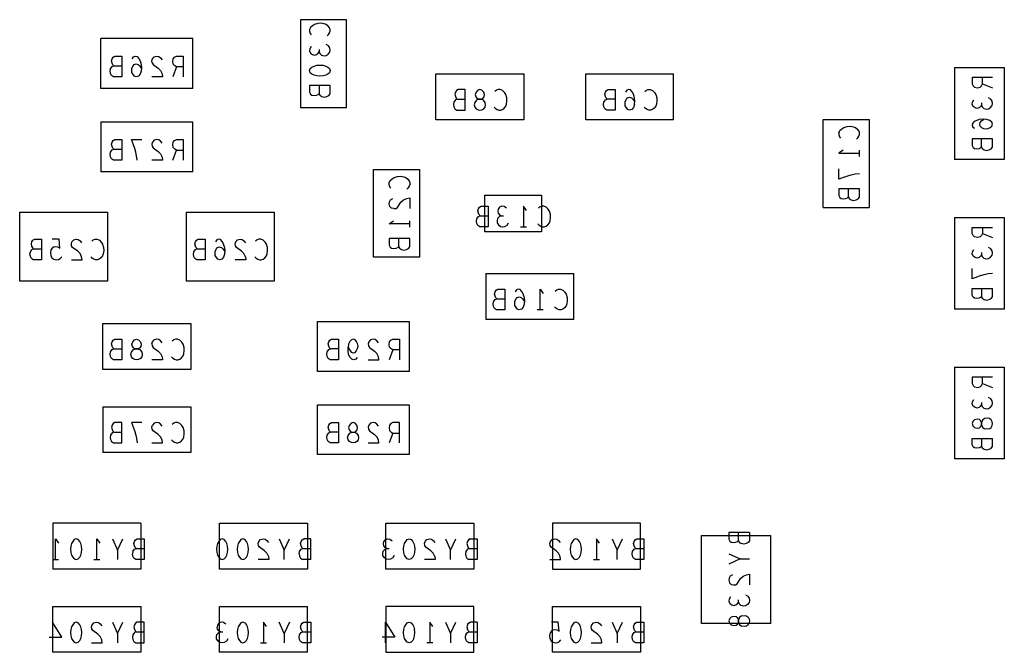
# Model space of a CAD drawing. Extents: x 17.4 to 50.4, y 21.5 to 42.5.
# Tile 7 of 12: x 31.7 to 34.7, y 32.9 to 34.8. Entities that reach past the tile are written whole.
import ezdxf

# ---------------------------------------------------------------- set-up
doc = ezdxf.new("R2010")
doc.units = 0
doc.layers.add('RVP8-TX_D_bassy_art', color=2, linetype='CONTINUOUS')

msp = doc.modelspace()

# ---------------------------------------------------------------- linework, layer by layer
at = {"layer": 'RVP8-TX_D_bassy_art'}
for points in [[(32.728, 34.828), (32.59, 34.828), (32.59, 34.564), (32.728, 34.564), (32.728, 34.828)], [(32.648, 34.691), (32.658, 34.691), (32.666, 34.688), (32.672, 34.685), (32.677, 34.681), (32.679, 34.675), (32.677, 34.668), (32.672, 34.664), (32.666, 34.661), (32.658, 34.659), (32.648, 34.658), (32.639, 34.659), (32.631, 34.661), (32.624, 34.664), (32.619, 34.668), (32.617, 34.675), (32.619, 34.681), (32.624, 34.685), (32.631, 34.688), (32.639, 34.691), (32.648, 34.691)], [(33.114, 34.565), (33.118, 34.56), (33.124, 34.557), (33.129, 34.556), (33.135, 34.557), (33.141, 34.56), (33.145, 34.565), (33.146, 34.572), (33.145, 34.579), (33.14, 34.586), (33.133, 34.589), (33.138, 34.591), (33.142, 34.596), (33.143, 34.603), (33.141, 34.61), (33.135, 34.616), (33.129, 34.618), (33.123, 34.616), (33.118, 34.61), (33.115, 34.603), (33.117, 34.596), (33.121, 34.591), (33.125, 34.589), (33.133, 34.589), (33.125, 34.589), (33.119, 34.586), (33.114, 34.579), (33.112, 34.572), (33.114, 34.565)], [(34.61, 34.444), (34.614, 34.441), (34.621, 34.44), (34.628, 34.441), (34.633, 34.443), (34.636, 34.446), (34.638, 34.441), (34.644, 34.437), (34.652, 34.435), (34.659, 34.437), (34.665, 34.44), (34.669, 34.445), (34.669, 34.47), (34.607, 34.47), (34.607, 34.45), (34.61, 34.444)], [(32.948, 34.114), (32.81, 34.114), (32.81, 34.378), (32.948, 34.378), (32.948, 34.114)], [(34.265, 34.29), (34.269, 34.295), (34.269, 34.32), (34.207, 34.32), (34.207, 34.3), (34.21, 34.294), (34.214, 34.291), (34.221, 34.29), (34.228, 34.291), (34.233, 34.293), (34.236, 34.296), (34.238, 34.291), (34.244, 34.287), (34.252, 34.285), (34.259, 34.287), (34.265, 34.29)], [(33.144, 34.191), (33.144, 34.301), (33.314, 34.301), (33.314, 34.191), (33.144, 34.191)], [(32.915, 34.14), (32.919, 34.145), (32.919, 34.17), (32.857, 34.17), (32.857, 34.15), (32.86, 34.144), (32.864, 34.141), (32.871, 34.14), (32.878, 34.141), (32.883, 34.143), (32.886, 34.146), (32.888, 34.141), (32.894, 34.137), (32.902, 34.135), (32.909, 34.137), (32.915, 34.14)], [(32.084, 33.853), (32.087, 33.86), (32.092, 33.866), (32.098, 33.868), (32.104, 33.866), (32.11, 33.86), (32.112, 33.853), (32.111, 33.846), (32.107, 33.841), (32.102, 33.839), (32.109, 33.836), (32.114, 33.829), (32.115, 33.822), (32.114, 33.815), (32.11, 33.81), (32.104, 33.807), (32.098, 33.806), (32.093, 33.807), (32.087, 33.81), (32.083, 33.815), (32.081, 33.822), (32.083, 33.829), (32.088, 33.836), (32.094, 33.839), (32.102, 33.839), (32.094, 33.839), (32.09, 33.841), (32.086, 33.846), (32.084, 33.853)], [(32.762, 33.84), (32.764, 33.847), (32.762, 33.855), (32.759, 33.861), (32.754, 33.866), (32.748, 33.868), (32.743, 33.866), (32.738, 33.861), (32.734, 33.853), (32.733, 33.844), (32.738, 33.835), (32.742, 33.829), (32.748, 33.827), (32.754, 33.828), (32.758, 33.832), (32.762, 33.84)], [(34.634, 33.606), (34.636, 33.611), (34.636, 33.618), (34.634, 33.623), (34.629, 33.627), (34.622, 33.628), (34.614, 33.626), (34.609, 33.621), (34.607, 33.615), (34.609, 33.608), (34.614, 33.603), (34.622, 33.601), (34.629, 33.602), (34.634, 33.606)], [(32.757, 33.591), (32.761, 33.596), (32.762, 33.603), (32.76, 33.61), (32.754, 33.616), (32.748, 33.618), (32.742, 33.616), (32.737, 33.61), (32.734, 33.603), (32.736, 33.596), (32.74, 33.591), (32.744, 33.589), (32.752, 33.589), (32.757, 33.591)], [(32.765, 33.572), (32.764, 33.565), (32.76, 33.56), (32.754, 33.557), (32.748, 33.556), (32.743, 33.557), (32.737, 33.56), (32.733, 33.565), (32.731, 33.572), (32.733, 33.579), (32.738, 33.586), (32.744, 33.589), (32.752, 33.589), (32.759, 33.586), (32.764, 33.579), (32.765, 33.572)], [(31.907, 33.213), (31.911, 33.208), (31.917, 33.206), (31.923, 33.208), (31.928, 33.213), (31.931, 33.219), (31.933, 33.227), (31.934, 33.237), (31.933, 33.246), (31.931, 33.254), (31.928, 33.26), (31.923, 33.266), (31.917, 33.268), (31.911, 33.266), (31.907, 33.26), (31.903, 33.254), (31.901, 33.246), (31.9, 33.237), (31.901, 33.227), (31.903, 33.219), (31.907, 33.213)], [(32.369, 33.219), (32.371, 33.227), (32.372, 33.237), (32.371, 33.246), (32.369, 33.254), (32.366, 33.26), (32.361, 33.266), (32.355, 33.268), (32.349, 33.266), (32.345, 33.26), (32.341, 33.254), (32.339, 33.246), (32.338, 33.237), (32.339, 33.227), (32.341, 33.219), (32.345, 33.213), (32.349, 33.208), (32.355, 33.206), (32.361, 33.208), (32.366, 33.213), (32.369, 33.219)], [(32.933, 33.246), (32.934, 33.237), (32.933, 33.227), (32.931, 33.219), (32.928, 33.213), (32.923, 33.208), (32.917, 33.206), (32.911, 33.208), (32.907, 33.213), (32.903, 33.219), (32.901, 33.227), (32.9, 33.237), (32.901, 33.246), (32.903, 33.254), (32.907, 33.26), (32.911, 33.266), (32.917, 33.268), (32.923, 33.266), (32.928, 33.26), (32.931, 33.254), (32.933, 33.246)], [(33.431, 33.219), (33.433, 33.227), (33.434, 33.237), (33.433, 33.246), (33.431, 33.254), (33.428, 33.26), (33.423, 33.266), (33.417, 33.268), (33.411, 33.266), (33.407, 33.26), (33.403, 33.254), (33.401, 33.246), (33.4, 33.237), (33.401, 33.227), (33.403, 33.219), (33.407, 33.213), (33.411, 33.208), (33.417, 33.206), (33.423, 33.208), (33.428, 33.213), (33.431, 33.219)], [(33.904, 33.013), (33.906, 33.018), (33.906, 33.025), (33.904, 33.03), (33.899, 33.034), (33.892, 33.035), (33.884, 33.033), (33.879, 33.028), (33.877, 33.022), (33.879, 33.015), (33.884, 33.01), (33.892, 33.008), (33.899, 33.009), (33.904, 33.013)], [(31.907, 32.963), (31.911, 32.958), (31.917, 32.956), (31.923, 32.958), (31.928, 32.963), (31.931, 32.969), (31.933, 32.977), (31.934, 32.987), (31.933, 32.996), (31.931, 33.004), (31.928, 33.01), (31.923, 33.016), (31.917, 33.018), (31.911, 33.016), (31.907, 33.01), (31.903, 33.004), (31.901, 32.996), (31.9, 32.987), (31.901, 32.977), (31.903, 32.969), (31.907, 32.963)]]:
    msp.add_lwpolyline(points, close=True, dxfattribs=at)
for points in [[(32.677, 34.804), (32.673, 34.809), (32.667, 34.814), (32.661, 34.816), (32.651, 34.818), (32.642, 34.817), (32.632, 34.814), (32.626, 34.81), (32.62, 34.805), (32.617, 34.798), (32.617, 34.792), (32.619, 34.786), (32.622, 34.782)], [(32.67, 34.779), (32.674, 34.783), (32.677, 34.788), (32.679, 34.793), (32.679, 34.799), (32.677, 34.804)], [(32.267, 34.771), (31.991, 34.771)], [(31.991, 34.621), (31.991, 34.771)], [(32.267, 34.621), (32.267, 34.771)], [(32.622, 34.747), (32.618, 34.74), (32.617, 34.734), (32.62, 34.727), (32.626, 34.723), (32.632, 34.721), (32.638, 34.723), (32.643, 34.727), (32.646, 34.731), (32.648, 34.726), (32.653, 34.721), (32.661, 34.719), (32.667, 34.72), (32.673, 34.724), (32.678, 34.73), (32.679, 34.736), (32.678, 34.743), (32.674, 34.749), (32.667, 34.753)], [(32.028, 34.715), (32.033, 34.718), (32.054, 34.718), (32.054, 34.656)], [(32.085, 34.71), (32.089, 34.716), (32.094, 34.718), (32.1, 34.717), (32.105, 34.711), (32.109, 34.704), (32.111, 34.697), (32.113, 34.684), (32.112, 34.673), (32.109, 34.664), (32.104, 34.658), (32.097, 34.656), (32.092, 34.658), (32.088, 34.663), (32.084, 34.669), (32.084, 34.675), (32.084, 34.682), (32.088, 34.689), (32.091, 34.693), (32.097, 34.695), (32.103, 34.693), (32.107, 34.689), (32.113, 34.681)], [(32.145, 34.698), (32.144, 34.704), (32.146, 34.71), (32.151, 34.716), (32.159, 34.718), (32.165, 34.717), (32.17, 34.713), (32.175, 34.707)], [(32.218, 34.686), (32.213, 34.689), (32.208, 34.694), (32.207, 34.702), (32.208, 34.71), (32.212, 34.715), (32.218, 34.718), (32.238, 34.718)], [(32.238, 34.718), (32.238, 34.656)], [(32.646, 34.738), (32.646, 34.731)], [(32.029, 34.656), (32.023, 34.66), (32.02, 34.666), (32.019, 34.673), (32.02, 34.68), (32.025, 34.687), (32.03, 34.689), (32.054, 34.689)], [(32.03, 34.689), (32.027, 34.692), (32.025, 34.697), (32.023, 34.704), (32.025, 34.71), (32.028, 34.715)], [(32.145, 34.698), (32.148, 34.693), (32.163, 34.682), (32.17, 34.675), (32.175, 34.665), (32.176, 34.656), (32.144, 34.656)], [(32.238, 34.686), (32.218, 34.686), (32.207, 34.656)], [(33.261, 34.665), (33.261, 34.527), (32.997, 34.527)], [(32.997, 34.665), (33.261, 34.665)], [(32.997, 34.527), (32.997, 34.665)], [(33.447, 34.527), (33.447, 34.665), (33.711, 34.665)], [(33.711, 34.527), (33.711, 34.665)], [(34.554, 34.684), (34.704, 34.684)], [(34.554, 34.684), (34.554, 34.408)], [(34.704, 34.684), (34.704, 34.408)], [(32.054, 34.656), (32.029, 34.656)], [(32.646, 34.63), (32.646, 34.606), (32.648, 34.601), (32.654, 34.597), (32.662, 34.595), (32.669, 34.597), (32.675, 34.6), (32.679, 34.605), (32.679, 34.63), (32.617, 34.63), (32.617, 34.61), (32.62, 34.604), (32.624, 34.601), (32.631, 34.6), (32.638, 34.601), (32.643, 34.603), (32.646, 34.606)], [(34.669, 34.654), (34.607, 34.654), (34.607, 34.635), (34.61, 34.629), (34.614, 34.625), (34.623, 34.623)], [(34.623, 34.623), (34.631, 34.625), (34.636, 34.629), (34.639, 34.635), (34.669, 34.623)], [(34.639, 34.635), (34.639, 34.654)], [(32.267, 34.621), (31.991, 34.621)], [(33.06, 34.556), (33.085, 34.556), (33.085, 34.618), (33.064, 34.618), (33.059, 34.615), (33.056, 34.61), (33.054, 34.604), (33.056, 34.597), (33.058, 34.592), (33.061, 34.589), (33.085, 34.589)], [(33.172, 34.565), (33.176, 34.561), (33.181, 34.558), (33.186, 34.556), (33.191, 34.556), (33.197, 34.558), (33.202, 34.562), (33.207, 34.568), (33.209, 34.574), (33.21, 34.584), (33.21, 34.593), (33.207, 34.603), (33.203, 34.609), (33.197, 34.615), (33.19, 34.618), (33.184, 34.618), (33.179, 34.616), (33.174, 34.612)], [(33.535, 34.589), (33.511, 34.589), (33.508, 34.592), (33.506, 34.597), (33.504, 34.604), (33.506, 34.61), (33.509, 34.615), (33.514, 34.618), (33.535, 34.618), (33.535, 34.556), (33.51, 34.556), (33.504, 34.56), (33.501, 34.566), (33.5, 34.573), (33.501, 34.58), (33.506, 34.587), (33.511, 34.589)], [(33.593, 34.573), (33.594, 34.584), (33.592, 34.597), (33.59, 34.604), (33.586, 34.611), (33.581, 34.617), (33.575, 34.618), (33.57, 34.616), (33.566, 34.61)], [(33.653, 34.609), (33.657, 34.603), (33.66, 34.593), (33.66, 34.584), (33.659, 34.574), (33.657, 34.568), (33.652, 34.562), (33.647, 34.558), (33.641, 34.556), (33.636, 34.556), (33.631, 34.558), (33.626, 34.561), (33.622, 34.565)], [(33.624, 34.612), (33.629, 34.616), (33.634, 34.618), (33.64, 34.618), (33.647, 34.615), (33.653, 34.609)], [(33.056, 34.587), (33.051, 34.58), (33.05, 34.573)], [(33.05, 34.573), (33.051, 34.566), (33.054, 34.56), (33.06, 34.556)], [(33.061, 34.589), (33.056, 34.587)], [(33.593, 34.573), (33.59, 34.564), (33.585, 34.558), (33.578, 34.556), (33.573, 34.558), (33.569, 34.563), (33.565, 34.569), (33.565, 34.575), (33.565, 34.582), (33.569, 34.589), (33.572, 34.593)], [(33.572, 34.593), (33.578, 34.595), (33.584, 34.593), (33.588, 34.589), (33.594, 34.581)], [(34.636, 34.571), (34.633, 34.567), (34.628, 34.563), (34.622, 34.561), (34.616, 34.563), (34.61, 34.567), (34.607, 34.574), (34.608, 34.58), (34.612, 34.587)], [(34.636, 34.578), (34.636, 34.571), (34.638, 34.566), (34.643, 34.561), (34.651, 34.559)], [(34.651, 34.559), (34.657, 34.56), (34.663, 34.564), (34.668, 34.57), (34.669, 34.576), (34.668, 34.583), (34.664, 34.589), (34.657, 34.593)], [(31.991, 34.521), (32.267, 34.521)], [(31.991, 34.521), (31.991, 34.371)], [(32.267, 34.371), (32.267, 34.521)], [(33.711, 34.527), (33.447, 34.527)], [(34.16, 34.264), (34.16, 34.528), (34.298, 34.528)], [(34.298, 34.528), (34.298, 34.264)], [(34.642, 34.501), (34.65, 34.5), (34.656, 34.501), (34.662, 34.504), (34.667, 34.508), (34.669, 34.514), (34.667, 34.52), (34.661, 34.525), (34.652, 34.528), (34.641, 34.529), (34.628, 34.528), (34.621, 34.525), (34.613, 34.522), (34.608, 34.516), (34.607, 34.511), (34.609, 34.505), (34.614, 34.502)], [(34.632, 34.508), (34.63, 34.513), (34.632, 34.519), (34.636, 34.524), (34.643, 34.529)], [(34.207, 34.488), (34.21, 34.495), (34.216, 34.5), (34.222, 34.504), (34.232, 34.507), (34.241, 34.508), (34.251, 34.506), (34.257, 34.504), (34.263, 34.499)], [(34.207, 34.488), (34.207, 34.482), (34.209, 34.476), (34.212, 34.472)], [(34.26, 34.469), (34.264, 34.473), (34.267, 34.478), (34.269, 34.483), (34.269, 34.489), (34.267, 34.494), (34.263, 34.499)], [(34.632, 34.508), (34.636, 34.504), (34.642, 34.501)], [(32.054, 34.468), (32.054, 34.406), (32.029, 34.406), (32.023, 34.41), (32.02, 34.416), (32.019, 34.423), (32.02, 34.43), (32.025, 34.437), (32.03, 34.439), (32.054, 34.439)], [(32.03, 34.439), (32.027, 34.442), (32.025, 34.447), (32.023, 34.454), (32.025, 34.46), (32.028, 34.465), (32.033, 34.468), (32.054, 34.468)], [(32.1, 34.406), (32.098, 34.419), (32.096, 34.43), (32.093, 34.441), (32.089, 34.452), (32.083, 34.468), (32.114, 34.468)], [(32.175, 34.457), (32.17, 34.463), (32.165, 34.467), (32.159, 34.468), (32.151, 34.466), (32.146, 34.46), (32.144, 34.454), (32.145, 34.448), (32.148, 34.443), (32.163, 34.432), (32.17, 34.425), (32.175, 34.415), (32.176, 34.406), (32.144, 34.406)], [(32.218, 34.436), (32.213, 34.439), (32.208, 34.444), (32.207, 34.452), (32.208, 34.46), (32.212, 34.465), (32.218, 34.468), (32.238, 34.468), (32.238, 34.406)], [(34.636, 34.446), (34.636, 34.47)], [(32.207, 34.406), (32.218, 34.436), (32.238, 34.436)], [(34.22, 34.436), (34.207, 34.427)], [(34.207, 34.427), (34.269, 34.427)], [(34.269, 34.417), (34.269, 34.436)], [(34.704, 34.408), (34.554, 34.408)], [(32.267, 34.371), (31.991, 34.371)], [(34.223, 34.355), (34.207, 34.349), (34.207, 34.38)], [(34.223, 34.355), (34.234, 34.359), (34.244, 34.362), (34.256, 34.365), (34.269, 34.366)], [(32.862, 34.322), (32.859, 34.326), (32.857, 34.332), (32.857, 34.338), (32.86, 34.345), (32.866, 34.35), (32.872, 34.354), (32.882, 34.357), (32.891, 34.358), (32.901, 34.356), (32.907, 34.354), (32.913, 34.349), (32.917, 34.344), (32.919, 34.339), (32.919, 34.333), (32.917, 34.328), (32.914, 34.323), (32.91, 34.319)], [(34.236, 34.296), (34.236, 34.32)], [(32.871, 34.261), (32.864, 34.262), (32.859, 34.267), (32.857, 34.275), (32.858, 34.281), (32.861, 34.287), (32.868, 34.291)], [(32.871, 34.261), (32.877, 34.261), (32.882, 34.264), (32.892, 34.28), (32.9, 34.287), (32.91, 34.291), (32.919, 34.293), (32.919, 34.261)], [(32.011, 34.25), (32.011, 34.042), (31.747, 34.042)], [(31.747, 34.042), (31.747, 34.25), (32.011, 34.25)], [(32.511, 34.25), (32.511, 34.042), (32.247, 34.042)], [(32.247, 34.25), (32.247, 34.042)], [(32.247, 34.25), (32.511, 34.25)], [(33.13, 34.239), (33.127, 34.242), (33.125, 34.247), (33.123, 34.254), (33.125, 34.26), (33.128, 34.265), (33.133, 34.268), (33.154, 34.268), (33.154, 34.206)], [(33.209, 34.262), (33.202, 34.267), (33.195, 34.268), (33.188, 34.265), (33.184, 34.259), (33.183, 34.253), (33.184, 34.247), (33.188, 34.242), (33.193, 34.239), (33.2, 34.239)], [(33.26, 34.268), (33.26, 34.206)], [(33.269, 34.255), (33.26, 34.268)], [(33.303, 34.215), (33.307, 34.211), (33.312, 34.208), (33.317, 34.206), (33.322, 34.206), (33.328, 34.208), (33.333, 34.212), (33.338, 34.218), (33.34, 34.224), (33.341, 34.234), (33.341, 34.243), (33.338, 34.253), (33.334, 34.259), (33.328, 34.265), (33.321, 34.268), (33.315, 34.268), (33.31, 34.266), (33.305, 34.262)], [(34.16, 34.264), (34.298, 34.264)], [(32.919, 34.215), (32.857, 34.215), (32.87, 34.224)], [(32.919, 34.205), (32.919, 34.224)], [(33.154, 34.206), (33.129, 34.206), (33.123, 34.21), (33.12, 34.216), (33.119, 34.223), (33.12, 34.23), (33.125, 34.237), (33.13, 34.239), (33.154, 34.239)], [(33.193, 34.239), (33.188, 34.237), (33.182, 34.231), (33.181, 34.224), (33.181, 34.218), (33.185, 34.212), (33.191, 34.207), (33.197, 34.206), (33.204, 34.207), (33.211, 34.211), (33.215, 34.218)], [(34.554, 34.234), (34.704, 34.234)], [(34.554, 34.234), (34.554, 33.958)], [(34.704, 34.234), (34.704, 33.958)], [(33.251, 34.206), (33.269, 34.206)], [(34.614, 34.175), (34.61, 34.179), (34.607, 34.185), (34.607, 34.204), (34.669, 34.204)], [(34.639, 34.185), (34.636, 34.179), (34.631, 34.175), (34.623, 34.173), (34.614, 34.175)], [(34.639, 34.204), (34.639, 34.185)], [(34.639, 34.185), (34.669, 34.173)], [(31.789, 34.139), (31.786, 34.142), (31.783, 34.147), (31.782, 34.154), (31.783, 34.16), (31.786, 34.165), (31.792, 34.168), (31.812, 34.168), (31.812, 34.106)], [(31.868, 34.141), (31.866, 34.168), (31.845, 34.168)], [(31.903, 34.106), (31.935, 34.106), (31.933, 34.115), (31.929, 34.125), (31.922, 34.132), (31.906, 34.143), (31.903, 34.148), (31.903, 34.154), (31.904, 34.16), (31.91, 34.166), (31.917, 34.168), (31.923, 34.167), (31.929, 34.163), (31.933, 34.157)], [(31.964, 34.162), (31.968, 34.166), (31.974, 34.168), (31.98, 34.168), (31.987, 34.165), (31.992, 34.159), (31.996, 34.153), (31.999, 34.143), (32, 34.134), (31.998, 34.124), (31.996, 34.118), (31.991, 34.112), (31.986, 34.108), (31.981, 34.106), (31.975, 34.106), (31.97, 34.108), (31.965, 34.111), (31.962, 34.115)], [(32.304, 34.168), (32.304, 34.106), (32.279, 34.106), (32.273, 34.11), (32.27, 34.116), (32.269, 34.123), (32.27, 34.13), (32.275, 34.137), (32.28, 34.139), (32.304, 34.139)], [(32.28, 34.139), (32.277, 34.142), (32.275, 34.147), (32.273, 34.154), (32.275, 34.16), (32.278, 34.165), (32.283, 34.168), (32.304, 34.168)], [(32.361, 34.147), (32.359, 34.154), (32.355, 34.161), (32.35, 34.167), (32.344, 34.168), (32.339, 34.166), (32.335, 34.16)], [(32.425, 34.115), (32.42, 34.125), (32.413, 34.132), (32.398, 34.143), (32.395, 34.148), (32.394, 34.154), (32.396, 34.16), (32.401, 34.166), (32.409, 34.168), (32.415, 34.167), (32.42, 34.163), (32.425, 34.157)], [(32.462, 34.108), (32.467, 34.106), (32.472, 34.106), (32.478, 34.108), (32.483, 34.112), (32.488, 34.118), (32.49, 34.124), (32.491, 34.134), (32.491, 34.143), (32.488, 34.153), (32.484, 34.159), (32.478, 34.165), (32.471, 34.168), (32.465, 34.168), (32.46, 34.166), (32.455, 34.162)], [(32.886, 34.146), (32.886, 34.17)], [(31.812, 34.106), (31.787, 34.106), (31.782, 34.11), (31.779, 34.116), (31.777, 34.123), (31.779, 34.13), (31.783, 34.137), (31.789, 34.139), (31.812, 34.139)], [(31.851, 34.145), (31.845, 34.141), (31.841, 34.136), (31.84, 34.127), (31.841, 34.119), (31.844, 34.112), (31.85, 34.108), (31.857, 34.106)], [(31.851, 34.145), (31.856, 34.146), (31.861, 34.145), (31.868, 34.141)], [(32.361, 34.147), (32.363, 34.134), (32.362, 34.123), (32.359, 34.114), (32.354, 34.108), (32.347, 34.106), (32.342, 34.108), (32.338, 34.113), (32.334, 34.119), (32.334, 34.125), (32.334, 34.132), (32.338, 34.139), (32.341, 34.143), (32.347, 34.145), (32.353, 34.143), (32.357, 34.139), (32.363, 34.131)], [(34.61, 34.117), (34.607, 34.124), (34.608, 34.13), (34.612, 34.137)], [(34.636, 34.128), (34.636, 34.121), (34.638, 34.116), (34.643, 34.111), (34.651, 34.109), (34.657, 34.11), (34.663, 34.114), (34.668, 34.12), (34.669, 34.126), (34.668, 34.133), (34.664, 34.139), (34.657, 34.143)], [(31.857, 34.106), (31.864, 34.107), (31.869, 34.11), (31.874, 34.115)], [(32.426, 34.106), (32.394, 34.106)], [(32.425, 34.115), (32.426, 34.106)], [(32.453, 34.115), (32.457, 34.111), (32.462, 34.108)], [(34.636, 34.121), (34.633, 34.117), (34.628, 34.113), (34.622, 34.111), (34.616, 34.113), (34.61, 34.117)], [(33.147, 34.065), (33.411, 34.065)], [(33.147, 34.065), (33.147, 33.927)], [(33.411, 33.927), (33.411, 34.065)], [(34.607, 34.049), (34.607, 34.08)], [(34.634, 34.059), (34.644, 34.062), (34.656, 34.065), (34.669, 34.066)], [(34.634, 34.059), (34.623, 34.055), (34.607, 34.049)], [(33.204, 34.018), (33.204, 33.956), (33.179, 33.956), (33.173, 33.96), (33.17, 33.966), (33.169, 33.973), (33.17, 33.98), (33.175, 33.987), (33.18, 33.989), (33.204, 33.989)], [(33.18, 33.989), (33.177, 33.992), (33.175, 33.997), (33.173, 34.004), (33.175, 34.01), (33.178, 34.015), (33.183, 34.018), (33.204, 34.018)], [(33.261, 33.997), (33.259, 34.004), (33.255, 34.011), (33.25, 34.017), (33.244, 34.018), (33.239, 34.016), (33.235, 34.01)], [(33.31, 33.956), (33.31, 34.018), (33.319, 34.005)], [(33.378, 34.015), (33.384, 34.009), (33.388, 34.003), (33.391, 33.993), (33.391, 33.984), (33.39, 33.974), (33.388, 33.968), (33.383, 33.962), (33.378, 33.958), (33.372, 33.956), (33.367, 33.956), (33.362, 33.958), (33.357, 33.961), (33.353, 33.965)], [(33.355, 34.012), (33.36, 34.016), (33.365, 34.018), (33.371, 34.018), (33.378, 34.015)], [(34.607, 34), (34.607, 34.02), (34.669, 34.02)], [(34.636, 34.02), (34.636, 33.996), (34.638, 33.991), (34.644, 33.987), (34.652, 33.985), (34.659, 33.987), (34.665, 33.99), (34.669, 33.995), (34.669, 34.02)], [(33.261, 33.997), (33.263, 33.984), (33.262, 33.973), (33.259, 33.964), (33.254, 33.958), (33.247, 33.956), (33.242, 33.958), (33.238, 33.963), (33.234, 33.969), (33.234, 33.975), (33.234, 33.982), (33.238, 33.989), (33.241, 33.993), (33.247, 33.995), (33.253, 33.993), (33.257, 33.989), (33.263, 33.981)], [(34.636, 33.996), (34.633, 33.993), (34.628, 33.991), (34.621, 33.99), (34.614, 33.991), (34.61, 33.994), (34.607, 34)], [(33.319, 33.956), (33.301, 33.956)], [(34.704, 33.958), (34.554, 33.958)], [(32.641, 33.921), (32.917, 33.921)], [(32.641, 33.771), (32.641, 33.921)], [(32.917, 33.921), (32.917, 33.771)], [(33.411, 33.927), (33.147, 33.927)], [(31.997, 33.915), (32.261, 33.915)], [(31.997, 33.777), (31.997, 33.915)], [(32.261, 33.915), (32.261, 33.777)], [(32.033, 33.868), (32.054, 33.868), (32.054, 33.806), (32.029, 33.806), (32.023, 33.81), (32.02, 33.816), (32.019, 33.823), (32.02, 33.83), (32.025, 33.837), (32.03, 33.839), (32.054, 33.839)], [(32.03, 33.839), (32.027, 33.842), (32.025, 33.847), (32.023, 33.854), (32.025, 33.86), (32.028, 33.865), (32.033, 33.868)], [(32.144, 33.854), (32.146, 33.86), (32.151, 33.866)], [(32.175, 33.857), (32.17, 33.863), (32.165, 33.867), (32.159, 33.868), (32.151, 33.866)], [(32.203, 33.815), (32.207, 33.811), (32.212, 33.808), (32.217, 33.806), (32.222, 33.806), (32.228, 33.808), (32.233, 33.812), (32.238, 33.818), (32.24, 33.824), (32.241, 33.834), (32.241, 33.843), (32.238, 33.853), (32.234, 33.859), (32.228, 33.865), (32.221, 33.868), (32.215, 33.868), (32.21, 33.866), (32.205, 33.862)], [(32.704, 33.839), (32.68, 33.839), (32.677, 33.842), (32.675, 33.847), (32.673, 33.854), (32.675, 33.86), (32.678, 33.865), (32.683, 33.868), (32.704, 33.868), (32.704, 33.806), (32.679, 33.806), (32.673, 33.81), (32.67, 33.816), (32.669, 33.823), (32.67, 33.83), (32.675, 33.837), (32.68, 33.839)], [(32.796, 33.86), (32.794, 33.854), (32.795, 33.848), (32.798, 33.843), (32.813, 33.832)], [(32.825, 33.857), (32.82, 33.863), (32.815, 33.867), (32.809, 33.868), (32.801, 33.866), (32.796, 33.86)], [(32.857, 33.852), (32.858, 33.86), (32.862, 33.865), (32.868, 33.868), (32.888, 33.868), (32.888, 33.806)], [(32.144, 33.854), (32.145, 33.848), (32.148, 33.843), (32.163, 33.832)], [(32.163, 33.832), (32.17, 33.825), (32.175, 33.815), (32.176, 33.806), (32.144, 33.806)], [(32.761, 33.813), (32.756, 33.808), (32.75, 33.806), (32.744, 33.808), (32.738, 33.814), (32.734, 33.823), (32.733, 33.832), (32.733, 33.844)], [(32.794, 33.806), (32.826, 33.806), (32.825, 33.815), (32.82, 33.825), (32.813, 33.832)], [(32.868, 33.836), (32.863, 33.839), (32.858, 33.844), (32.857, 33.852)], [(32.888, 33.836), (32.868, 33.836), (32.857, 33.806)], [(32.261, 33.777), (31.997, 33.777)], [(32.917, 33.771), (32.641, 33.771)], [(34.704, 33.784), (34.704, 33.508), (34.554, 33.508)], [(34.554, 33.784), (34.704, 33.784)], [(34.554, 33.784), (34.554, 33.508)], [(34.669, 33.754), (34.607, 33.754), (34.607, 33.735), (34.61, 33.729), (34.614, 33.725), (34.623, 33.723)], [(34.639, 33.735), (34.639, 33.754)], [(34.623, 33.723), (34.631, 33.725), (34.636, 33.729), (34.639, 33.735), (34.669, 33.723)], [(34.633, 33.667), (34.628, 33.663), (34.622, 33.661), (34.616, 33.663), (34.61, 33.667), (34.607, 33.674), (34.608, 33.68), (34.612, 33.687)], [(34.643, 33.661), (34.651, 33.659), (34.657, 33.66), (34.663, 33.664), (34.668, 33.67), (34.669, 33.676), (34.668, 33.683), (34.664, 33.689), (34.657, 33.693)], [(31.997, 33.665), (32.261, 33.665)], [(31.997, 33.665), (31.997, 33.527)], [(32.261, 33.665), (32.261, 33.527)], [(32.641, 33.671), (32.917, 33.671)], [(32.641, 33.521), (32.641, 33.671)], [(32.917, 33.671), (32.917, 33.521)], [(34.633, 33.667), (34.636, 33.671)], [(34.636, 33.678), (34.636, 33.671), (34.638, 33.666), (34.643, 33.661)], [(34.66, 33.599), (34.665, 33.603), (34.668, 33.609), (34.669, 33.615), (34.668, 33.62), (34.665, 33.626), (34.66, 33.63), (34.653, 33.631), (34.645, 33.63), (34.639, 33.625), (34.636, 33.618), (34.636, 33.611), (34.639, 33.604), (34.645, 33.599)], [(32.03, 33.589), (32.025, 33.587), (32.02, 33.58), (32.019, 33.573), (32.02, 33.566), (32.023, 33.56), (32.029, 33.556), (32.054, 33.556), (32.054, 33.618)], [(32.054, 33.618), (32.033, 33.618), (32.028, 33.615), (32.025, 33.61), (32.023, 33.604), (32.025, 33.597), (32.027, 33.592), (32.03, 33.589), (32.054, 33.589)], [(32.114, 33.618), (32.083, 33.618), (32.089, 33.602), (32.093, 33.591), (32.096, 33.58), (32.098, 33.569), (32.1, 33.556)], [(32.144, 33.556), (32.176, 33.556), (32.175, 33.565), (32.17, 33.575), (32.163, 33.582), (32.148, 33.593), (32.145, 33.598), (32.144, 33.604), (32.146, 33.61)], [(32.175, 33.607), (32.17, 33.613), (32.165, 33.617), (32.159, 33.618), (32.151, 33.616), (32.146, 33.61)], [(32.203, 33.565), (32.207, 33.561), (32.212, 33.558), (32.217, 33.556), (32.222, 33.556), (32.228, 33.558), (32.233, 33.562), (32.238, 33.568), (32.24, 33.574), (32.241, 33.584), (32.241, 33.593), (32.238, 33.603), (32.234, 33.609), (32.228, 33.615), (32.221, 33.618), (32.215, 33.618), (32.21, 33.616), (32.205, 33.612)], [(32.704, 33.589), (32.68, 33.589), (32.677, 33.592), (32.675, 33.597), (32.673, 33.604), (32.675, 33.61), (32.678, 33.615), (32.683, 33.618), (32.704, 33.618), (32.704, 33.556), (32.679, 33.556), (32.673, 33.56), (32.67, 33.566), (32.669, 33.573), (32.67, 33.58), (32.675, 33.587), (32.68, 33.589)], [(32.796, 33.61), (32.794, 33.604), (32.795, 33.598), (32.798, 33.593), (32.813, 33.582)], [(32.825, 33.607), (32.82, 33.613), (32.815, 33.617), (32.809, 33.618), (32.801, 33.616), (32.796, 33.61)], [(32.888, 33.556), (32.888, 33.618), (32.868, 33.618), (32.862, 33.615), (32.858, 33.61), (32.857, 33.602), (32.858, 33.594)], [(32.858, 33.594), (32.863, 33.589), (32.868, 33.586), (32.888, 33.586)], [(34.66, 33.599), (34.653, 33.598), (34.645, 33.599)], [(32.794, 33.556), (32.826, 33.556), (32.825, 33.565), (32.82, 33.575), (32.813, 33.582)], [(32.868, 33.586), (32.857, 33.556)], [(34.61, 33.544), (34.607, 33.55), (34.607, 33.57), (34.669, 33.57)], [(34.636, 33.57), (34.636, 33.546), (34.638, 33.541), (34.644, 33.537), (34.652, 33.535), (34.659, 33.537)], [(34.659, 33.537), (34.665, 33.54), (34.669, 33.545), (34.669, 33.57)], [(34.636, 33.546), (34.633, 33.543), (34.628, 33.541), (34.621, 33.54), (34.614, 33.541), (34.61, 33.544)], [(32.261, 33.527), (31.997, 33.527)], [(32.917, 33.521), (32.641, 33.521)], [(32.111, 33.315), (31.847, 33.315), (31.847, 33.177)], [(32.111, 33.315), (32.111, 33.177)], [(32.347, 33.177), (32.347, 33.315), (32.611, 33.315)], [(32.611, 33.315), (32.611, 33.177)], [(33.111, 33.315), (33.111, 33.177), (32.847, 33.177)], [(32.847, 33.177), (32.847, 33.315), (33.111, 33.315)], [(33.347, 33.177), (33.611, 33.177), (33.611, 33.315)], [(33.611, 33.315), (33.347, 33.315), (33.347, 33.177)], [(31.855, 33.206), (31.855, 33.268), (31.864, 33.255)], [(31.979, 33.206), (31.979, 33.268), (31.988, 33.255)], [(32.026, 33.268), (32.041, 33.234), (32.041, 33.206)], [(32.041, 33.234), (32.057, 33.268)], [(32.097, 33.239), (32.094, 33.242), (32.092, 33.247), (32.09, 33.254), (32.092, 33.26), (32.095, 33.265), (32.1, 33.268), (32.121, 33.268), (32.121, 33.206)], [(32.428, 33.26), (32.423, 33.266), (32.417, 33.268), (32.411, 33.266), (32.407, 33.26), (32.403, 33.254), (32.401, 33.246), (32.4, 33.237), (32.401, 33.227), (32.403, 33.219), (32.407, 33.213), (32.411, 33.208), (32.417, 33.206), (32.423, 33.208)], [(32.463, 33.254), (32.465, 33.26), (32.47, 33.266), (32.478, 33.268), (32.484, 33.267), (32.489, 33.263), (32.494, 33.257)], [(32.526, 33.268), (32.541, 33.234)], [(32.541, 33.206), (32.541, 33.234), (32.557, 33.268)], [(32.597, 33.239), (32.594, 33.242), (32.592, 33.247), (32.59, 33.254), (32.592, 33.26), (32.595, 33.265), (32.6, 33.268)], [(32.621, 33.206), (32.621, 33.268), (32.6, 33.268)], [(32.85, 33.239), (32.845, 33.242), (32.841, 33.247), (32.84, 33.253), (32.841, 33.259), (32.845, 33.265), (32.852, 33.268), (32.859, 33.267), (32.866, 33.262)], [(32.994, 33.215), (32.989, 33.225), (32.982, 33.232), (32.967, 33.243), (32.964, 33.248), (32.963, 33.254), (32.965, 33.26), (32.97, 33.266), (32.978, 33.268), (32.984, 33.267), (32.989, 33.263), (32.994, 33.257)], [(33.026, 33.268), (33.041, 33.234)], [(33.041, 33.206), (33.041, 33.234), (33.057, 33.268)], [(33.1, 33.268), (33.095, 33.265), (33.092, 33.26), (33.09, 33.254), (33.092, 33.247), (33.094, 33.242), (33.097, 33.239), (33.121, 33.239)], [(33.121, 33.268), (33.121, 33.206), (33.096, 33.206)], [(33.1, 33.268), (33.121, 33.268)], [(33.339, 33.206), (33.371, 33.206), (33.37, 33.215), (33.365, 33.225), (33.358, 33.232), (33.343, 33.243), (33.34, 33.248), (33.339, 33.254), (33.341, 33.26), (33.346, 33.266), (33.354, 33.268), (33.36, 33.267), (33.365, 33.263), (33.37, 33.257)], [(33.488, 33.255), (33.479, 33.268), (33.479, 33.206)], [(33.526, 33.268), (33.541, 33.234)], [(33.541, 33.206), (33.541, 33.234), (33.557, 33.268)], [(33.597, 33.239), (33.594, 33.242), (33.592, 33.247), (33.59, 33.254), (33.592, 33.26), (33.595, 33.265), (33.6, 33.268), (33.621, 33.268), (33.621, 33.206)], [(33.795, 33.278), (34.003, 33.278)], [(33.795, 33.014), (33.795, 33.278)], [(33.939, 33.287), (33.877, 33.287), (33.877, 33.267), (33.88, 33.261), (33.884, 33.258), (33.891, 33.257), (33.898, 33.258), (33.903, 33.26), (33.906, 33.263), (33.908, 33.258), (33.914, 33.254)], [(33.906, 33.263), (33.906, 33.287)], [(33.939, 33.287), (33.939, 33.262), (33.935, 33.257), (33.929, 33.254), (33.922, 33.252), (33.914, 33.254)], [(34.003, 33.014), (34.003, 33.278)], [(32.087, 33.23), (32.092, 33.237), (32.097, 33.239), (32.121, 33.239)], [(32.423, 33.208), (32.428, 33.213), (32.431, 33.219), (32.433, 33.227), (32.434, 33.237), (32.433, 33.246), (32.431, 33.254), (32.428, 33.26)], [(32.482, 33.232), (32.467, 33.243), (32.464, 33.248), (32.463, 33.254)], [(32.586, 33.223), (32.587, 33.23), (32.592, 33.237), (32.597, 33.239), (32.621, 33.239)], [(32.872, 33.218), (32.868, 33.211), (32.861, 33.207), (32.854, 33.206), (32.848, 33.207), (32.842, 33.212), (32.838, 33.218), (32.838, 33.224), (32.839, 33.231), (32.845, 33.237), (32.85, 33.239), (32.857, 33.239)], [(33.097, 33.239), (33.092, 33.237), (33.087, 33.23), (33.086, 33.223), (33.087, 33.216), (33.09, 33.21), (33.096, 33.206)], [(33.621, 33.206), (33.596, 33.206), (33.59, 33.21), (33.587, 33.216), (33.586, 33.223), (33.587, 33.23), (33.592, 33.237), (33.597, 33.239), (33.621, 33.239)], [(32.087, 33.23), (32.086, 33.223)], [(32.121, 33.206), (32.096, 33.206), (32.09, 33.21), (32.087, 33.216), (32.086, 33.223)], [(32.482, 33.232), (32.489, 33.225), (32.494, 33.215), (32.495, 33.206), (32.463, 33.206)], [(32.586, 33.223), (32.587, 33.216), (32.59, 33.21), (32.596, 33.206)], [(32.994, 33.215), (32.995, 33.206), (32.963, 33.206)], [(33.877, 33.223), (33.911, 33.208), (33.877, 33.192)], [(33.911, 33.208), (33.939, 33.208)], [(31.846, 33.206), (31.864, 33.206)], [(31.97, 33.206), (31.988, 33.206)], [(32.621, 33.206), (32.596, 33.206)], [(33.47, 33.206), (33.488, 33.206)], [(32.111, 33.177), (31.847, 33.177)], [(32.611, 33.177), (32.347, 33.177)], [(33.888, 33.16), (33.881, 33.156), (33.878, 33.15), (33.877, 33.144), (33.879, 33.136), (33.884, 33.131), (33.891, 33.13), (33.897, 33.13), (33.902, 33.133), (33.912, 33.149), (33.92, 33.156)], [(33.92, 33.156), (33.93, 33.16), (33.939, 33.162)], [(33.939, 33.162), (33.939, 33.13)], [(33.882, 33.094), (33.878, 33.087), (33.877, 33.081), (33.88, 33.074), (33.886, 33.07), (33.892, 33.068), (33.898, 33.07), (33.903, 33.074), (33.906, 33.078), (33.908, 33.073), (33.913, 33.068)], [(33.927, 33.1), (33.934, 33.096), (33.938, 33.09), (33.939, 33.083), (33.938, 33.077), (33.933, 33.071), (33.927, 33.067), (33.921, 33.066), (33.913, 33.068)], [(32.111, 33.065), (32.111, 32.927), (31.847, 32.927)], [(31.847, 32.927), (31.847, 33.065), (32.111, 33.065)], [(32.347, 32.927), (32.347, 33.065), (32.611, 33.065)], [(32.611, 32.927), (32.611, 33.065)], [(32.847, 32.927), (33.111, 32.927), (33.111, 33.065)], [(33.111, 33.065), (32.847, 33.065), (32.847, 32.927)], [(33.347, 32.927), (33.347, 33.065), (33.611, 33.065)], [(33.611, 33.065), (33.611, 32.927)], [(33.906, 33.078), (33.906, 33.085)], [(33.915, 33.037), (33.909, 33.032), (33.906, 33.025), (33.906, 33.018), (33.909, 33.011), (33.915, 33.006)], [(33.923, 33.038), (33.93, 33.037), (33.935, 33.033), (33.938, 33.027), (33.939, 33.022), (33.938, 33.016), (33.935, 33.01), (33.93, 33.006), (33.923, 33.005), (33.915, 33.006)], [(33.915, 33.037), (33.923, 33.038)], [(31.836, 32.973), (31.874, 32.973), (31.846, 33.018)], [(31.846, 33.018), (31.846, 32.956)], [(31.963, 32.956), (31.995, 32.956), (31.994, 32.965), (31.989, 32.975), (31.982, 32.982), (31.967, 32.993), (31.964, 32.998), (31.963, 33.004), (31.965, 33.01), (31.97, 33.016), (31.978, 33.018), (31.984, 33.017), (31.989, 33.013), (31.994, 33.007)], [(32.026, 33.018), (32.041, 32.984), (32.057, 33.018)], [(32.097, 32.989), (32.092, 32.987), (32.087, 32.98), (32.086, 32.973), (32.087, 32.966), (32.09, 32.96), (32.096, 32.956), (32.121, 32.956), (32.121, 33.018)], [(32.121, 33.018), (32.1, 33.018), (32.095, 33.015), (32.092, 33.01), (32.09, 33.004), (32.092, 32.997), (32.094, 32.992), (32.097, 32.989), (32.121, 32.989)], [(32.366, 33.012), (32.359, 33.017), (32.352, 33.018), (32.345, 33.015), (32.341, 33.009), (32.34, 33.003)], [(32.35, 32.989), (32.345, 32.992), (32.341, 32.997), (32.34, 33.003)], [(32.403, 33.004), (32.401, 32.996), (32.4, 32.987), (32.401, 32.977), (32.403, 32.969), (32.407, 32.963), (32.411, 32.958), (32.417, 32.956), (32.423, 32.958), (32.428, 32.963), (32.431, 32.969)], [(32.423, 33.016), (32.417, 33.018), (32.411, 33.016), (32.407, 33.01), (32.403, 33.004)], [(32.423, 33.016), (32.428, 33.01)], [(32.431, 32.969), (32.433, 32.977), (32.434, 32.987), (32.433, 32.996), (32.431, 33.004), (32.428, 33.01)], [(32.488, 33.005), (32.479, 33.018), (32.479, 32.956)], [(32.557, 33.018), (32.541, 32.984), (32.526, 33.018)], [(32.6, 33.018), (32.621, 33.018), (32.621, 32.956), (32.596, 32.956), (32.59, 32.96), (32.587, 32.966), (32.586, 32.973), (32.587, 32.98), (32.592, 32.987), (32.597, 32.989), (32.621, 32.989)], [(32.597, 32.989), (32.594, 32.992), (32.592, 32.997), (32.59, 33.004), (32.592, 33.01), (32.595, 33.015), (32.6, 33.018)], [(32.846, 32.956), (32.846, 33.018), (32.874, 32.973)], [(32.901, 32.996), (32.903, 33.004), (32.907, 33.01), (32.911, 33.016), (32.917, 33.018), (32.923, 33.016), (32.928, 33.01), (32.931, 33.004), (32.933, 32.996)], [(32.979, 33.018), (32.979, 32.956)], [(32.988, 33.005), (32.979, 33.018)], [(33.026, 33.018), (33.041, 32.984), (33.057, 33.018)], [(33.092, 33.01), (33.09, 33.004), (33.092, 32.997)], [(33.092, 33.01), (33.095, 33.015), (33.1, 33.018)], [(33.121, 33.018), (33.121, 32.956), (33.096, 32.956)], [(33.121, 33.018), (33.1, 33.018)], [(33.367, 32.991), (33.364, 33.018), (33.344, 33.018)], [(33.403, 33.004), (33.401, 32.996), (33.4, 32.987), (33.401, 32.977), (33.403, 32.969), (33.407, 32.963)], [(33.423, 33.016), (33.417, 33.018), (33.411, 33.016), (33.407, 33.01), (33.403, 33.004)], [(33.407, 32.963), (33.411, 32.958), (33.417, 32.956), (33.423, 32.958), (33.428, 32.963), (33.431, 32.969), (33.433, 32.977), (33.434, 32.987), (33.433, 32.996), (33.431, 33.004)], [(33.423, 33.016), (33.428, 33.01), (33.431, 33.004)], [(33.463, 32.956), (33.495, 32.956), (33.494, 32.965), (33.489, 32.975), (33.482, 32.982), (33.467, 32.993), (33.464, 32.998), (33.463, 33.004), (33.465, 33.01), (33.47, 33.016), (33.478, 33.018), (33.484, 33.017), (33.489, 33.013), (33.494, 33.007)], [(33.526, 33.018), (33.541, 32.984), (33.541, 32.956)], [(33.541, 32.984), (33.557, 33.018)], [(33.592, 33.01), (33.595, 33.015), (33.6, 33.018), (33.621, 33.018), (33.621, 32.956), (33.596, 32.956), (33.59, 32.96), (33.587, 32.966), (33.586, 32.973), (33.587, 32.98), (33.592, 32.987), (33.597, 32.989), (33.621, 32.989)], [(33.597, 32.989), (33.594, 32.992), (33.592, 32.997), (33.59, 33.004), (33.592, 33.01)], [(34.003, 33.014), (33.795, 33.014)], [(32.041, 32.984), (32.041, 32.956)], [(32.372, 32.968), (32.368, 32.961), (32.361, 32.957), (32.354, 32.956), (32.348, 32.957), (32.342, 32.962), (32.338, 32.968), (32.338, 32.974), (32.339, 32.981), (32.345, 32.987), (32.35, 32.989), (32.357, 32.989)], [(32.541, 32.984), (32.541, 32.956)], [(32.874, 32.973), (32.836, 32.973)], [(32.931, 32.969), (32.928, 32.963), (32.923, 32.958), (32.917, 32.956), (32.911, 32.958), (32.907, 32.963), (32.903, 32.969), (32.901, 32.977), (32.9, 32.987), (32.901, 32.996)], [(32.931, 32.969), (32.933, 32.977), (32.934, 32.987), (32.933, 32.996)], [(33.041, 32.984), (33.041, 32.956)], [(33.096, 32.956), (33.09, 32.96), (33.087, 32.966), (33.086, 32.973), (33.087, 32.98), (33.092, 32.987), (33.097, 32.989), (33.121, 32.989)], [(33.097, 32.989), (33.094, 32.992), (33.092, 32.997)], [(33.349, 32.995), (33.344, 32.991), (33.34, 32.986), (33.338, 32.977)], [(33.338, 32.977), (33.339, 32.969), (33.343, 32.962), (33.348, 32.958), (33.355, 32.956), (33.362, 32.957), (33.368, 32.96), (33.372, 32.965)], [(33.349, 32.995), (33.354, 32.996), (33.36, 32.995), (33.367, 32.991)], [(32.47, 32.956), (32.488, 32.956)], [(32.988, 32.956), (32.97, 32.956)], [(32.611, 32.927), (32.347, 32.927)], [(33.611, 32.927), (33.347, 32.927)]]:
    msp.add_lwpolyline(points, dxfattribs=at)

doc.saveas('drawing.dxf')
